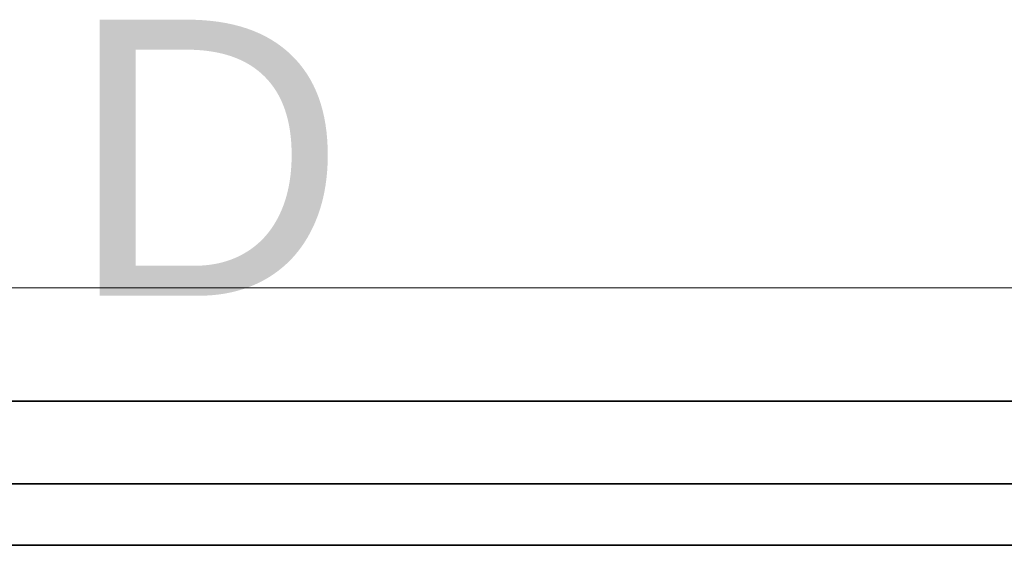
# Model space of a CAD drawing. Extents: x -133 to 627, y -127 to 467.
# Tile 109 of 256: x 60.41 to 74.69, y -24.15 to -16.54. Entities that reach past the tile are written whole.
import ezdxf
from ezdxf.lldxf.tags import DXFTag

# ---------------------------------------------------------------- set-up
doc = ezdxf.new("R2010")
doc.units = 0
doc.layers.get('0').update_dxf_attribs({"lineweight": 35})
doc.layers.add('5_OG-BESTAND', color=7, linetype='Continuous', lineweight=25)
doc.layers.add('5_OG-SCHRAFF-FILL', color=7, linetype='Continuous', lineweight=25)
for name, color, linetype, lineweight, true_color in [('A_Aussenwand', 3, 'Continuous', 35, 0x00ff00), ('A_Dach', 1, 'Continuous', 35, 0xff0000), ('X_Schnittangaben', 7, 'Continuous', 25, 0xc0c0c0)]:
    doc.layers.add(name, color=color, linetype=linetype, lineweight=lineweight, true_color=true_color)
doc.styles.get("Standard").update_dxf_attribs({"font": 'arial.ttf'})
tags = doc.linetypes.add('STRICHPUNKT2', pattern=[12.7, 6.35, -3.175, 0, -3.175]).pattern_tags.tags
tags[10:11] = [DXFTag(74, 4), DXFTag(75, 0), DXFTag(340, '0'), DXFTag(46, 0.0), DXFTag(50, 0.0), DXFTag(44, 0.0), DXFTag(45, 0.0)]
tags[8:9] = [DXFTag(74, 4), DXFTag(75, 0), DXFTag(340, '0'), DXFTag(46, 0.0), DXFTag(50, 0.0), DXFTag(44, 0.0), DXFTag(45, 0.0)]
tags[6:7] = [DXFTag(74, 4), DXFTag(75, 0), DXFTag(340, '0'), DXFTag(46, 0.0), DXFTag(50, 0.0), DXFTag(44, 0.0), DXFTag(45, 0.0)]
tags[4:5] = [DXFTag(74, 4), DXFTag(75, 0), DXFTag(340, '0'), DXFTag(46, 0.0), DXFTag(50, 0.0), DXFTag(44, 0.0), DXFTag(45, 0.0)]
tags = doc.linetypes.add('VERDECKT2_S2', pattern=[0.0027, 0.002, -0.0007]).pattern_tags.tags
tags[6:7] = [DXFTag(74, 4), DXFTag(75, 0), DXFTag(340, '0'), DXFTag(46, 1.0), DXFTag(50, 0.0), DXFTag(44, 0.0), DXFTag(45, 0.0)]
tags[4:5] = [DXFTag(74, 4), DXFTag(75, 0), DXFTag(340, '0'), DXFTag(46, 1.0), DXFTag(50, 0.0), DXFTag(44, 0.0), DXFTag(45, 0.0)]

# ---------------------------------------------------------------- blocks, each defined once
blk = doc.blocks.new('Schnitt-A06HSSHANL', base_point=(-30.099, -83.762))
at = {"color": 0, "linetype": 'ByBlock', "lineweight": -2, "ltscale": 0.25, "insert": (61.115, -16.536), "char_height": 4, "attachment_point": 1}
blk.add_mtext('{\\fArial;D}', dxfattribs=at)
blk = doc.blocks.new('Referenz-A06HSSHCNL', base_point=(-102.577, -104.976))
at = {"layer": '5_OG-BESTAND', "color": 0, "linetype": 'VERDECKT2_S2', "lineweight": 18, "ltscale": 0.18}
for p, q in [((-26.269, -22.065), (84.927, -22.065)), ((-11.143, -22.065), (84.927, -22.065)), ((104.741, -22.065), (-11.143, -22.065)), ((104.741, -24.152), (-26.269, -24.152))]:
    blk.add_line(p, q, dxfattribs=at)
at = {"layer": '5_OG-SCHRAFF-FILL', "color": 0, "lineweight": 13}
blk.add_line((52.09, -20.42), (114.432, -20.42), dxfattribs=at)
blk = doc.blocks.new('Referenz-A06HSSHFNL', base_point=(-34.996, -50.92))
at = {"layer": 'A_Aussenwand', "color": 0, "linetype": 'Continuous', "ltscale": 0.35}
for p, q in [((104.742, -22.063), (29.791, -22.063)), ((104.742, -24.15), (29.791, -24.15))]:
    blk.add_line(p, q, dxfattribs=at)
at = {"layer": 'A_Dach', "color": 0, "linetype": 'ByBlock', "ltscale": 0.35}
blk.add_line((55.645, -23.264), (115.003, -23.264), dxfattribs=at)

msp = doc.modelspace()

# ---------------------------------------------------------------- block references
at = {"color": 251, "lineweight": 25, "ltscale": 0.25, "true_color": 0x585858}
for name, p in [('Referenz-A06HSSHCNL', (-102.577, -104.976)), ('Referenz-A06HSSHFNL', (-34.996, -50.92))]:
    msp.add_blockref(name, p, dxfattribs=at)
at = {"layer": 'X_Schnittangaben', "color": 1, "linetype": 'STRICHPUNKT2', "ltscale": 0.25, "true_color": 0xff0000}
msp.add_blockref('Schnitt-A06HSSHANL', (-30.099, -83.762), dxfattribs=at)

doc.saveas('drawing.dxf')
